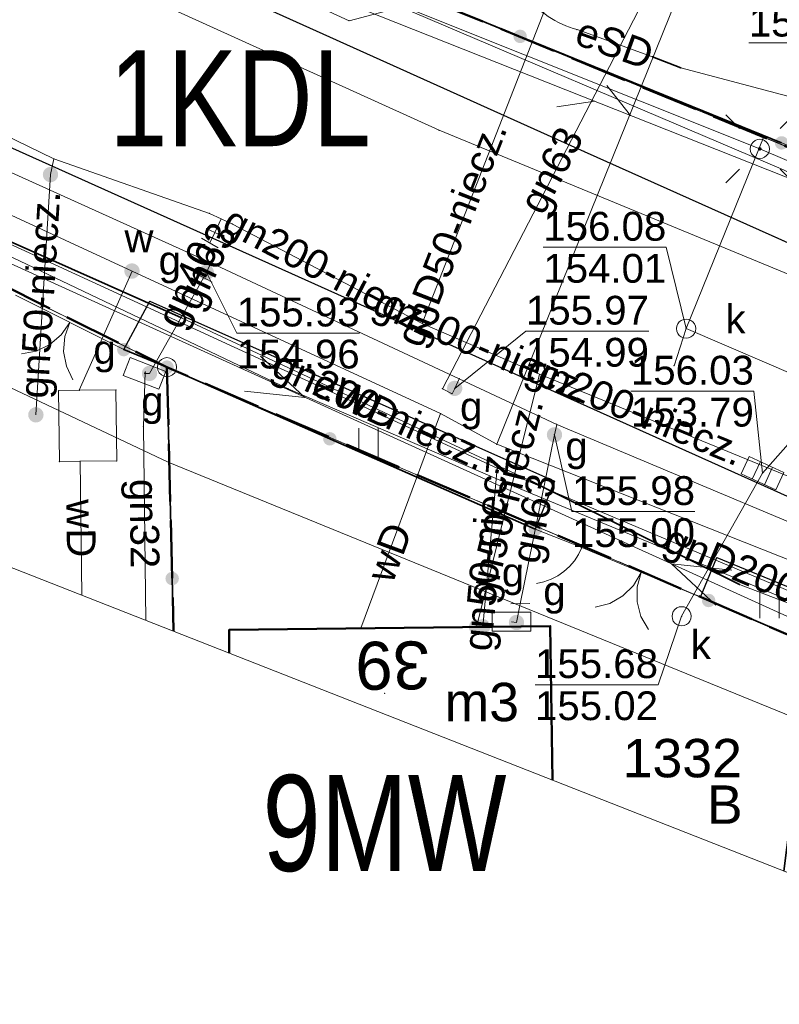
# Model space of a CAD drawing. Header units: metres. Extents: x 6492566 to 6492823, y 5613584 to 5613735.
# Tile 12 of 32: x 6492714 to 6492733, y 5613613 to 5613639. Entities that reach past the tile are written whole.
import ezdxf
from ezdxf.enums import TextEntityAlignment as Align

# ---------------------------------------------------------------- set-up
doc = ezdxf.new("R2010")
doc.units = ezdxf.units.M
for name, pattern in [('L_0_06', [2, 1.5, -0.5]), ('L_2_17', [0]), ('PRZER1-1', [2, 1, -1]), ('PRZER2-1', [3, 2, -1])]:
    doc.linetypes.add(name, pattern=pattern)
doc.layers.get('0').update_dxf_attribs({"linetype": 'CONTINUOUS', "lineweight": 18, "true_color": 0x000000})
for name, color, linetype, lineweight in [('GEPADR', 7, 'CONTINUOUS', 18), ('GEPADR_O', 7, 'CONTINUOUS', 18), ('GEPPGD', 7, 'CONTINUOUS', 18), ('GESBZO', 7, 'CONTINUOUS', 50), ('GESBZO_O', 7, 'CONTINUOUS', 50), ('GESDZI', 7, 'CONTINUOUS', 18), ('GESDZI_O', 7, 'CONTINUOUS', 18), ('GOSRBG', 7, 'CONTINUOUS', 18), ('GSLKBR', 7, 'CONTINUOUS', 18), ('GSLKFU', 7, 'CONTINUOUS', 18), ('GSLKOG', 7, 'CONTINUOUS', 35), ('GSLKRW', 7, 'CONTINUOUS', 25), ('GSPPRB', 7, 'CONTINUOUS', 18), ('GSSKOD', 7, 'PRZER2-1', 18), ('GSSUTR', 7, 'PRZER2-1', 18), ('GULLOB', 7, 'CONTINUOUS', 35), ('GUPELA', 7, 'CONTINUOUS', 18), ('GUPPRZ', 7, 'CONTINUOUS', 18), ('GUPPRZ_O', 7, 'CONTINUOUS', 18), ('GUPZCP', 7, 'CONTINUOUS', 18), ('GUSIKP', 7, 'CONTINUOUS', 18)]:
    doc.layers.add(name, color=color, linetype=linetype, lineweight=lineweight)
for name, color, linetype, lineweight, true_color in [('GESUZY', 7, 'PRZER1-1', 18, 0x008000), ('GESUZY_O', 7, 'PRZER1-1', 18, 0x008000), ('GULEPR', 1, 'CONTINUOUS', 18, 0xff0000), ('GULEPR_O', 1, 'CONTINUOUS', 18, 0xff0000), ('GULGPR', 7, 'CONTINUOUS', 18, 0xbfbf00), ('GULGPR_O', 7, 'CONTINUOUS', 18, 0xbfbf00), ('GULKPR', 7, 'CONTINUOUS', 18, 0x803300), ('GULTPR', 7, 'CONTINUOUS', 18, 0xff9100), ('GULWPR', 5, 'CONTINUOUS', 18, 0x0000ff), ('GULWPR_O', 5, 'CONTINUOUS', 18, 0x0000ff), ('GUPGSG', 7, 'CONTINUOUS', 18, 0xbfbf00), ('GUPGSG_O', 7, 'CONTINUOUS', 18, 0xbfbf00), ('GUPGUT', 7, 'CONTINUOUS', 18, 0xbfbf00), ('GUPGZA', 7, 'CONTINUOUS', 18, 0xbfbf00), ('GUPGZA_O', 7, 'CONTINUOUS', 18, 0xbfbf00), ('GUPKKS', 7, 'CONTINUOUS', 18, 0x803300), ('GUPKSD', 7, 'CONTINUOUS', 18, 0x803300), ('GUPKSD_O', 7, 'CONTINUOUS', 18, 0x803300), ('GUPWZA', 5, 'CONTINUOUS', 18, 0x0000ff), ('GUPWZA_O', 5, 'CONTINUOUS', 18, 0x0000ff), ('mpzp_linia_zabudowy_nieprzekraczalna', 7, 'L_2_17', 18, 0xd2691e), ('mpzp_linie_rozgraniczajace', 7, 'L_0_06', 50, 0xd2691e)]:
    doc.layers.add(name, color=color, linetype=linetype, lineweight=lineweight, true_color=true_color)
doc.styles.add('Arial', font='Arial.ttf')
doc.styles.add('GEO-INFO', font='Arial')
doc.linetypes.add('L_2_17_SHX', pattern='A,0,-0.25,[5,mdcp Biasa 06 III 2025.shx,S=0.05,R=0,X=0,Y=0],-0.5,[6,mdcp Biasa 06 III 2025.shx,S=0.05,R=0,X=0,Y=0],-0.5,[7,mdcp Biasa 06 III 2025.shx,S=0.05,R=0,X=0,Y=0],-0.5,[8,mdcp Biasa 06 III 2025.shx,S=0.05,R=0,X=0,Y=0],-0.5,-0.5,-0.5,-0.5,-0.5,-0.25', length=4.5)

# ---------------------------------------------------------------- blocks, each defined once
blk = doc.blocks.new('KOLO')
blk.add_hatch(color=0).paths.add_polyline_path([(-0.5, 0), (-0.482963, -0.12941), (-0.433013, -0.25), (-0.353553, -0.353553), (-0.25, -0.433013), (-0.12941, -0.482963), (0, -0.5), (0.12941, -0.482963), (0.25, -0.433013), (0.353553, -0.353553), (0.433013, -0.25), (0.482963, -0.12941), (0.5, 0), (0.482963, 0.12941), (0.433013, 0.25), (0.353553, 0.353553), (0.25, 0.433013), (0.12941, 0.482963), (0, 0.5), (-0.12941, 0.482963), (-0.25, 0.433013), (-0.353553, 0.353553), (-0.433013, 0.25), (-0.482963, 0.12941)])
blk = doc.blocks.new('OKRAG_PELNY')
at = {"color": 0}
blk.add_lwpolyline([(0, 0.5), (0.12941, 0.482963), (0.25, 0.433013), (0.353553, 0.353553), (0.433013, 0.25), (0.482963, 0.12941), (0.5, 0), (0.482963, -0.12941), (0.433013, -0.25), (0.353553, -0.353553), (0.25, -0.433013), (0.12941, -0.482963), (0, -0.5), (-0.12941, -0.482963), (-0.25, -0.433013), (-0.353553, -0.353553), (-0.433013, -0.25), (-0.482963, -0.12941), (-0.5, 0), (-0.482963, 0.12941), (-0.433013, 0.25), (-0.353553, 0.353553), (-0.25, 0.433013), (-0.12941, 0.482963)], close=True, dxfattribs=at)
blk = doc.blocks.new('SUUS05')
at = {"color": 0}
blk.add_lwpolyline([(0.5, -0.25), (-0.5, -0.25), (-0.5, 0.25), (0.5, 0.25)], close=True, dxfattribs=at)
for points in [[(-0.175, -0.25), (-0.175, 0.25)], [(0.175, -0.25), (0.175, 0.25)]]:
    blk.add_lwpolyline(points, dxfattribs=at)
blk = doc.blocks.new('SUTP1')
at = {"color": 0}
for points in [[(1.865, 0), (0.135, 1)], [(-0.135, 0), (-1.865, -1)]]:
    blk.add_lwpolyline(points, dxfattribs=at)
blk = doc.blocks.new('EPPGS')
at = {"color": 0}
blk.add_lwpolyline([(0, 0.5), (0.154508, 0.475528), (0.293893, 0.404508), (0.404508, 0.293893), (0.475528, 0.154508), (0.5, 0), (0.475528, -0.154508), (0.404508, -0.293893), (0.293893, -0.404508), (0.154508, -0.475528), (0, -0.5), (-0.154508, -0.475528), (-0.293893, -0.404508), (-0.404508, -0.293893), (-0.475528, -0.154508), (-0.5, 0), (-0.475528, 0.154508), (-0.404508, 0.293893), (-0.293893, 0.404508), (-0.154508, 0.475528)], close=True, dxfattribs=at)
blk = doc.blocks.new('POINT')
at = {"color": 0}
blk.add_point((0, 0), dxfattribs=at)
blk = doc.blocks.new('SUEO')
blk.add_hatch(color=0).paths.add_polyline_path([(-0.002174, 0.089974), (0.023762, 0.086807), (0.042561, 0.0793), (0.060131, 0.066965), (0.076266, 0.047786), (0.086234, 0.025762), (0.089972, 0.002226), (0.088646, -0.015553), (0.081114, -0.038994), (0.066834, -0.060276), (0.049699, -0.075033), (0.027576, -0.085671), (0.004027, -0.08991), (-0.019639, -0.087831), (-0.040932, -0.080154), (-0.059082, -0.067892), (-0.073734, -0.051607), (-0.08374, -0.032979), (-0.089221, -0.011817), (-0.089063, 0.012951), (-0.082571, 0.035806), (-0.069528, 0.057148), (-0.048957, 0.075519), (-0.026898, 0.085887)])
at = {"color": 0}
for points in [[(-1.767767, 1.767767), (-1.06066, 1.06066)], [(1.767767, 1.767767), (1.06066, 1.06066)], [(-1.767767, -1.767767), (-1.06066, -1.06066)], [(1.767767, -1.767767), (1.06066, -1.06066)]]:
    blk.add_lwpolyline(points, dxfattribs=at)
blk = doc.blocks.new('SLBRA')
at = {"color": 0}
for points in [[(1.732051, 1), (1.414214, 0.585786), (1, 0.267949), (0.517638, 0.068148), (0, 0)], [(0, 0), (0.517638, -0.068148), (1, -0.267949), (1.414214, -0.585786), (1.732051, -1)]]:
    blk.add_lwpolyline(points, dxfattribs=at)
blk = doc.blocks.new('KTOK04')
at = {"color": 0}
blk.add_lwpolyline([(0, 0), (-0.01711, -0.261052), (-0.068148, -0.517638), (-0.152241, -0.765367), (-0.267949, -1), (-0.413293, -1.217523), (-0.585786, -1.414214), (-0.782477, -1.586707), (-1, -1.732051)], dxfattribs=at)
blk = doc.blocks.new('SPTRW')
at = {"color": 0}
for points in [[(-0.51332, 0.7233), (-0.51332, -0.7767)], [(0.48668, -0.7767), (0.48668, 0.7233)]]:
    blk.add_lwpolyline(points, dxfattribs=at)
blk = doc.blocks.new('SZAFA1')
at = {"color": 0}
blk.add_lwpolyline([(-1, -0.5), (-1, 0.5), (1, 0.5), (1, -0.5)], close=True, dxfattribs=at)
blk = doc.blocks.new('PION_C')
at = {"color": 0}
blk.add_lwpolyline([(0, 0.5), (0, -0.5)], dxfattribs=at)
blk = doc.blocks.new('SUEP1')
at = {"color": 0}
blk.add_lwpolyline([(-1.5, -1), (1.5, 0), (-1.5, 1)], dxfattribs=at)

msp = doc.modelspace()

# ---------------------------------------------------------------- hatches: boundary and pattern name
at = {"layer": 'GSSUTR', "linetype": 'Continuous', "lineweight": 18}
h = msp.add_hatch(dxfattribs=at)
h.set_pattern_fill('PTTU04', scale=0.5, style=0)
h.set_pattern_definition([(90, (6490000, 5610000), (-2.5, 2.5), [0.75, -4.25]), (90, (6490000.5, 5610000), (-2.5, 2.5), [0.75, -4.25])])
h.paths.add_polyline_path([(6492717.06, 5613631.56), (6492716.38, 5613630.3), (6492717.505, 5613629.843), (6492727.1, 5613625.62), (6492727.6, 5613626.87)], flags=0)

# ---------------------------------------------------------------- linework, layer by layer
at = {"layer": 'GESBZO', "color": 7, "linetype": 'Continuous', "lineweight": 50, "elevation": 10.18}
for points in [[(6492719.121, 5613622.999), (6492727.49, 5613623.096), (6492727.549, 5613619.082)], [(6492719.128, 5613622.39), (6492719.121, 5613622.999)]]:
    msp.add_lwpolyline(points, dxfattribs=at)
at = {"layer": 'GESDZI', "color": 7, "linetype": 'Continuous', "lineweight": 18, "elevation": 10.22}
for points in [[(6492698.202, 5613653.21), (6492717.674, 5613642.532), (6492718.635, 5613644.265), (6492721.537, 5613668.187), (6492724.902, 5613666.196), (6492722.199, 5613642.24), (6492722.989, 5613639.976), (6492756.56, 5613626.16), (6492756.714, 5613624.735), (6492769.633, 5613619.803), (6492787.129, 5613613.385), (6492787.135, 5613613.854), (6492791.001, 5613613.594), (6492795.978, 5613613.434), (6492805.97, 5613613.503), (6492806.971, 5613613.535), (6492809.029, 5613613.988), (6492810.498, 5613615.011), (6492811.505, 5613616.503), (6492811.933, 5613618.576), (6492811.387, 5613603.78), (6492812.698, 5613601.399), (6492817.408, 5613592.881)], [(6492817.395, 5613588.384), (6492808.785, 5613592.168), (6492808.786, 5613592.768), (6492805.441, 5613594.169), (6492785.252, 5613602.616), (6492780.941, 5613604.274), (6492776.103, 5613605.919), (6492765.546, 5613610.193), (6492750.941, 5613616.108), (6492734.316, 5613622.599), (6492717.505, 5613629.843), (6492705.319, 5613635.902), (6492694.68, 5613641.356), (6492681.198, 5613647.4), (6492678.56, 5613648.628), (6492678.176, 5613648.975), (6492673.667, 5613651.256), (6492663.793, 5613655.484), (6492656.338, 5613658.589), (6492653.083, 5613659.987), (6492652.445, 5613660.206)], [(6492705.79, 5613627.63), (6492705.742, 5613629.479), (6492705.319, 5613635.902), (6492717.505, 5613629.843), (6492717.675, 5613622.961)], [(6492717.675, 5613622.961), (6492717.505, 5613629.843)], [(6492717.505, 5613629.843), (6492734.316, 5613622.599), (6492733.576, 5613616.714)]]:
    msp.add_lwpolyline(points, dxfattribs=at)
msp.add_lwpolyline([(6492724.902, 5613666.196), (6492759.83, 5613651.92), (6492756.56, 5613626.16), (6492722.989, 5613639.976), (6492722.199, 5613642.24)], close=True, dxfattribs=at)
at = {"layer": 'GESUZY', "color": 96, "linetype": 'PRZER1-1', "lineweight": 18, "ltscale": 0.5, "true_color": 0x008000, "elevation": 10.08}
for points in [[(6492698.202, 5613653.21), (6492717.674, 5613642.532), (6492718.635, 5613644.265), (6492721.537, 5613668.187), (6492724.902, 5613666.196), (6492722.199, 5613642.24), (6492722.989, 5613639.976), (6492756.56, 5613626.16), (6492756.714, 5613624.735), (6492769.633, 5613619.803), (6492787.129, 5613613.385), (6492787.135, 5613613.854), (6492791.001, 5613613.594), (6492795.978, 5613613.434), (6492805.97, 5613613.503), (6492806.971, 5613613.535), (6492809.029, 5613613.988), (6492810.498, 5613615.011), (6492811.505, 5613616.503), (6492811.933, 5613618.576), (6492811.387, 5613603.78), (6492812.698, 5613601.399), (6492817.408, 5613592.881)], [(6492817.395, 5613588.384), (6492808.785, 5613592.168), (6492808.786, 5613592.768), (6492805.441, 5613594.169), (6492785.252, 5613602.616), (6492780.941, 5613604.274), (6492776.103, 5613605.919), (6492765.546, 5613610.193), (6492750.941, 5613616.108), (6492741.98, 5613619.61), (6492734.316, 5613622.599), (6492717.505, 5613629.843), (6492705.319, 5613635.902), (6492694.68, 5613641.356), (6492681.198, 5613647.4), (6492678.56, 5613648.628), (6492678.176, 5613648.975), (6492673.667, 5613651.256), (6492663.793, 5613655.484), (6492656.338, 5613658.589), (6492653.083, 5613659.987), (6492652.445, 5613660.206)], [(6492705.79, 5613627.63), (6492705.742, 5613629.479), (6492705.319, 5613635.902), (6492717.505, 5613629.843), (6492717.675, 5613622.961)], [(6492717.675, 5613622.961), (6492717.505, 5613629.843)], [(6492717.505, 5613629.843), (6492734.316, 5613622.599), (6492733.576, 5613616.714)]]:
    msp.add_lwpolyline(points, dxfattribs=at)
msp.add_lwpolyline([(6492724.902, 5613666.196), (6492759.83, 5613651.92), (6492756.56, 5613626.16), (6492722.989, 5613639.976), (6492722.199, 5613642.24)], close=True, dxfattribs=at)
at = {"layer": 'GOSRBG', "color": 7, "linetype": 'Continuous', "lineweight": 18, "elevation": 10.04}
msp.add_lwpolyline([(6492817.555, 5613644.538), (6492815.362, 5613734.12), (6492701.054, 5613732.094), (6492651.49, 5613730.982), (6492652.622, 5613647.128), (6492704.994, 5613627.943), (6492817.382, 5613583.79)], close=True, dxfattribs=at)
at = {"layer": 'GSLKBR', "color": 7, "linetype": 'Continuous', "lineweight": 18, "elevation": 10.18}
for points in [[(6492713.56, 5613631.72), (6492716.38, 5613630.3)], [(6492728.31, 5613625.14), (6492731.4, 5613623.85)]]:
    msp.add_lwpolyline(points, dxfattribs=at)
at = {"layer": 'GSLKFU', "color": 7, "linetype": 'Continuous', "lineweight": 18, "elevation": 10.18}
msp.add_lwpolyline([(6492727.1, 5613625.62), (6492728.31, 5613625.14)], dxfattribs=at)
at = {"layer": 'GSLKOG', "color": 7, "linetype": 'Continuous', "lineweight": 35, "elevation": 10.18}
for points in [[(6492726.792, 5613649.98), (6492724.532, 5613646.399), (6492722.989, 5613639.976), (6492733.516, 5613635.686)], [(6492716.38, 5613630.3), (6492717.505, 5613629.843), (6492727.1, 5613625.62)], [(6492717.505, 5613629.843), (6492717.674, 5613622.961)], [(6492731.615, 5613623.763), (6492734.32, 5613622.6), (6492733.576, 5613616.714)]]:
    msp.add_lwpolyline(points, dxfattribs=at)
at = {"layer": 'GSLKRW', "color": 7, "linetype": 'Continuous', "lineweight": 25, "elevation": 10.18}
for points in [[(6492652.399, 5613663.632), (6492660.558, 5613660.207), (6492667.862, 5613657.296), (6492684.349, 5613649.26), (6492702.281, 5613640.585), (6492734.089, 5613626.294), (6492754.548, 5613617.511), (6492770.842, 5613611.225), (6492773.69, 5613610.02)], [(6492702.151, 5613647.322), (6492715.546, 5613641.242), (6492728.372, 5613635.462), (6492742.377, 5613629.195), (6492750.17, 5613626.06), (6492755.8, 5613623.74)], [(6492716.38, 5613630.3), (6492717.06, 5613631.56), (6492727.6, 5613626.87), (6492727.1, 5613625.62)], [(6492731.4, 5613623.85), (6492731.83, 5613624.88), (6492735.02, 5613623.57), (6492734.32, 5613622.6)]]:
    msp.add_lwpolyline(points, dxfattribs=at)
at = {"layer": 'GSPPRB', "color": 7, "linetype": 'Continuous', "lineweight": 18}
for p in [(6492722.25, 5613638.87, 10.28), (6492728.187, 5613638.638, 10.28), (6492730.149, 5613637.929, 10.28), (6492730.892, 5613637.638, 10.28), (6492724.595, 5613636.013, 10.28), (6492733.062, 5613635.871, 10.28), (6492728.372, 5613635.462, 10.28), (6492714.56, 5613635.27, 10.28), (6492718.61, 5613633.85, 10.28), (6492719.21, 5613633.57, 10.28), (6492718.65, 5613632.56, 10.28), (6492717.06, 5613631.56, 10.28), (6492717.885, 5613631.132, 10.28), (6492716.38, 5613630.3, 10.28), (6492717.505, 5613629.843, 10.28), (6492730.714, 5613629.878, 10.28), (6492716.94, 5613629.72, 10.28), (6492725.12, 5613629.54, 10.28), (6492714.68, 5613629.234, 10.28), (6492715.218, 5613629.24, 10.28), (6492715.218, 5613629.24, 10.28), (6492716.176, 5613629.251, 10.28), (6492720.659, 5613629.28, 10.28), (6492724.68, 5613629.28, 10.28), (6492724.93, 5613629.15, 10.28), (6492724.633, 5613628.635, 10.28), (6492716.89, 5613628.29, 10.28), (6492727.66, 5613628.35, 10.28), (6492726.097, 5613627.833, 10.28), (6492714.701, 5613627.384, 10.28), (6492715.242, 5613627.39, 10.28), (6492715.242, 5613627.39, 10.28), (6492716.196, 5613627.4, 10.28), (6492726.562, 5613626.733, 10.28), (6492726.974, 5613626.883, 10.28), (6492727.6, 5613626.87, 10.28), (6492727.1, 5613625.62, 10.28), (6492728.31, 5613625.14, 10.28), (6492731.83, 5613624.88, 10.28), (6492732.42, 5613624.176, 10.28), (6492731.4, 5613623.85, 10.28), (6492731.615, 5613623.763, 10.28), (6492727.49, 5613623.096, 10.28), (6492719.121, 5613622.999, 10.28), (6492722.556, 5613623.038, 10.28)]:
    msp.add_point(p, dxfattribs=at)
at = {"layer": 'GSSKOD', "color": 7, "linetype": 'PRZER2-1', "lineweight": 18, "ltscale": 0.5, "elevation": 10.18}
for points in [[(6492652.284, 5613672.127), (6492655.243, 5613671.309), (6492655.121, 5613670.869), (6492656.067, 5613670.607), (6492656.189, 5613671.048), (6492657.755, 5613670.615), (6492657.878, 5613670.56), (6492659.283, 5613670.171), (6492663.68, 5613668.907), (6492665.61, 5613668.55), (6492665.75, 5613669.05), (6492666.1, 5613670.34), (6492669.18, 5613669.179), (6492686.953, 5613659.268), (6492698.202, 5613653.21), (6492715.18, 5613643.9), (6492717.55, 5613646.237), (6492719.042, 5613647.619), (6492724.875, 5613646.943), (6492724.532, 5613646.399), (6492722.989, 5613639.976), (6492733.062, 5613635.871), (6492735.956, 5613634.691), (6492752, 5613627.83)], [(6492752, 5613627.83), (6492750.17, 5613626.06), (6492742.377, 5613629.195), (6492728.372, 5613635.462), (6492715.546, 5613641.242), (6492702.151, 5613647.322), (6492694.606, 5613651.035), (6492681.969, 5613657.27), (6492674.168, 5613661.056), (6492667.206, 5613664.205), (6492652.31, 5613670.174)]]:
    msp.add_lwpolyline(points, dxfattribs=at)
at = {"layer": 'GSSUTR', "color": 7, "linetype": 'PRZER2-1', "lineweight": 18, "ltscale": 0.5, "elevation": 10.1}
for points in [[(6492716.38, 5613630.3), (6492717.06, 5613631.56), (6492727.6, 5613626.87), (6492727.1, 5613625.62), (6492717.505, 5613629.843)], [(6492731.4, 5613623.85), (6492731.83, 5613624.88), (6492735.02, 5613623.57), (6492734.32, 5613622.6)]]:
    msp.add_lwpolyline(points, close=True, dxfattribs=at)
at = {"layer": 'GULEPR', "color": 1, "linetype": 'Continuous', "lineweight": 18, "true_color": 0xff0000, "elevation": 10.14}
for points in [[(6492671.492, 5613664.564), (6492672.079, 5613664.098), (6492679.739, 5613659.998), (6492690.387, 5613655.177), (6492697.04, 5613651.642), (6492705.213, 5613647.651), (6492714.358, 5613642.985), (6492722.731, 5613639.608), (6492733.506, 5613635.011), (6492735.628, 5613634.033), (6492745.018, 5613629.686), (6492750.541, 5613627.228), (6492761.637, 5613623.011), (6492761.456, 5613622.49), (6492758.68, 5613616.242), (6492758.463, 5613615.73, 0.330388), (6492758.86, 5613614.743), (6492760.625, 5613614.224), (6492766.613, 5613611.796), (6492773.632, 5613609.176), (6492781.042, 5613606.534), (6492785.924, 5613604.741)], [(6492725.589, 5613641.656), (6492725.796, 5613641.462), (6492726.535, 5613640.308), (6492726.84, 5613639.546, 0.167026), (6492728.187, 5613638.638), (6492730.149, 5613637.929), (6492730.892, 5613637.638)]]:
    msp.add_lwpolyline(points, format="xyb", dxfattribs=at)
for points in [[(6492652.414, 5613662.531), (6492659.41, 5613659.8), (6492664.874, 5613657.665), (6492670.634, 5613654.675), (6492674.441, 5613652.451), (6492678.314, 5613651.116), (6492682.336, 5613649.442), (6492686.714, 5613646.082), (6492690.608, 5613644.355), (6492695.618, 5613642.115), (6492701.276, 5613638.849), (6492705.915, 5613636.777), (6492712.143, 5613633.683), (6492717.885, 5613631.132), (6492726.974, 5613626.883), (6492732.42, 5613624.176), (6492736.299, 5613622.695)], [(6492652.437, 5613660.786), (6492654.22, 5613660.033), (6492664.11, 5613656.094), (6492680.405, 5613648.815), (6492689.583, 5613644.532), (6492702.605, 5613637.879), (6492720.659, 5613629.28), (6492726.562, 5613626.733), (6492736.299, 5613622.695)], [(6492817.395, 5613588.453), (6492803.12, 5613594.6), (6492768.79, 5613609.11), (6492750.74, 5613616.41), (6492735.2, 5613622.65), (6492707.44, 5613635.26), (6492675.86, 5613650.22), (6492652.454, 5613659.557)], [(6492711.12, 5613644.18), (6492713.96, 5613642.69), (6492722.25, 5613638.87), (6492723.67, 5613639.24), (6492732.95, 5613635.53), (6492751.32, 5613627.69), (6492761.24, 5613623.5), (6492765.46, 5613621.99), (6492768.24, 5613620.68), (6492776.54, 5613617.56), (6492786.67, 5613613.72), (6492792.16, 5613611.96), (6492797.72, 5613611.12), (6492799.19, 5613610.72), (6492801.95, 5613610.8), (6492805.04, 5613611.58), (6492807.29, 5613612.94), (6492808.43, 5613612.59), (6492811.04, 5613604.22), (6492813.77, 5613596.89), (6492804.61, 5613597.55), (6492813.8, 5613596.27), (6492816.38, 5613595.08), (6492817.413, 5613594.7)], [(6492730.892, 5613637.638), (6492735.55, 5613636.411), (6492740.17, 5613634.884), (6492745.941, 5613632.753), (6492747.447, 5613631.753), (6492751.338, 5613628.585), (6492751.658, 5613628.147), (6492751.745, 5613627.916), (6492748.532, 5613620.901), (6492748.663, 5613620.841), (6492760.224, 5613615.047), (6492766.209, 5613612.602), (6492771.626, 5613610.415), (6492781.293, 5613606.24), (6492785.189, 5613604.629)]]:
    msp.add_lwpolyline(points, dxfattribs=at)
at = {"layer": 'GULGPR', "color": 52, "linetype": 'Continuous', "lineweight": 18, "true_color": 0xbfbf00, "elevation": 10.14}
for points in [[(6492652.407, 5613662.988), (6492663.52, 5613658.4), (6492666.81, 5613657.24), (6492687.07, 5613647.43), (6492695.88, 5613643.22), (6492703.88, 5613639.24), (6492718.65, 5613632.56), (6492725.12, 5613629.54), (6492727.66, 5613628.35), (6492737.38, 5613624.27), (6492761.89, 5613613.08), (6492763.74, 5613612.35), (6492774.47, 5613607.9), (6492782.55, 5613604.7), (6492791.45, 5613601.22), (6492811.47, 5613594.32), (6492817.406, 5613592.295)], [(6492687.03, 5613645.84), (6492704.56, 5613637.12), (6492726.11, 5613627.21)], [(6492724.15, 5613630.98), (6492728.46, 5613642.01)], [(6492725.12, 5613629.54), (6492725, 5613629.29), (6492724.93, 5613629.15), (6492724.68, 5613629.28), (6492730.53, 5613640.57)], [(6492704.55, 5613640.14), (6492714.56, 5613635.27)], [(6492714.56, 5613635.27), (6492714.47, 5613634.86), (6492714.09, 5613628.6)], [(6492724.15, 5613630.98), (6492719.21, 5613633.57), (6492718.92, 5613633.71), (6492718.61, 5613633.85), (6492714.56, 5613635.27)], [(6492718.92, 5613633.71), (6492718.75, 5613633.35)], [(6492718.75, 5613633.35), (6492718.62, 5613633.08)], [(6492718.65, 5613632.56), (6492718.53, 5613632.31), (6492718.46, 5613632.17)], [(6492718.46, 5613632.17), (6492717.05, 5613629.68), (6492716.92, 5613629.68)], [(6492724.15, 5613630.98), (6492727.21, 5613629.66)], [(6492716.92, 5613629.68), (6492716.94, 5613629.72), (6492716.89, 5613628.29), (6492716.955, 5613623.244)], [(6492727.21, 5613629.66), (6492725.57, 5613623.07)], [(6492736.83, 5613625.71), (6492727.21, 5613629.66)], [(6492727.66, 5613628.35), (6492727.6, 5613628.08), (6492726.71, 5613623.68)], [(6492726.11, 5613627.21), (6492725.73, 5613623.08)], [(6492726.11, 5613627.21), (6492735.81, 5613623.13), (6492744.02, 5613620)], [(6492726.71, 5613623.68), (6492726.61, 5613623.19), (6492726.48, 5613623.21)]]:
    msp.add_lwpolyline(points, dxfattribs=at)
at = {"layer": 'GULKPR', "color": 36, "linetype": 'Continuous', "lineweight": 18, "true_color": 0x803300, "elevation": 10.14}
for points in [[(6492731.028, 5613630.846), (6492733.062, 5613635.871)], [(6492731.028, 5613630.846), (6492730.714, 5613629.878)], [(6492731.028, 5613630.846), (6492741.741, 5613626.243), (6492760.049, 5613618.288), (6492765.833, 5613615.673), (6492766.098, 5613615.815), (6492785.418, 5613607.352), (6492785.701, 5613607.452), (6492785.93, 5613607.129), (6492817.411, 5613593.908)], [(6492735.437, 5613629.808), (6492733.018, 5613627.08)], [(6492733.018, 5613627.08), (6492730.912, 5613623.352)]]:
    msp.add_lwpolyline(points, dxfattribs=at)
at = {"layer": 'GULLOB', "color": 7, "linetype": 'Continuous', "lineweight": 35, "elevation": 10.12}
for points in [[(6492730.892, 5613637.638), (6492730.149, 5613637.929)], [(6492717.885, 5613631.132), (6492712.143, 5613633.683)], [(6492732.42, 5613624.176), (6492726.974, 5613626.883)]]:
    msp.add_lwpolyline(points, dxfattribs=at)
at = {"layer": 'GULTPR', "color": 30, "linetype": 'Continuous', "lineweight": 18, "true_color": 0xff9100, "elevation": 10.14}
for points in [[(6492769.704, 5613620.508), (6492722.589, 5613639.171), (6492702.205, 5613649.583), (6492664.589, 5613668.906), (6492664.86, 5613699.901), (6492651.914, 5613699.518)], [(6492652.408, 5613669.769), (6492664.315, 5613664.136), (6492691.229, 5613651.454), (6492716.383, 5613639.748), (6492724.595, 5613636.013), (6492752.803, 5613624.376), (6492769.291, 5613617.618)]]:
    msp.add_lwpolyline(points, dxfattribs=at)
at = {"layer": 'GULWPR', "color": 5, "linetype": 'Continuous', "lineweight": 18, "true_color": 0x0000ff, "elevation": 10.14}
for points in [[(6492652.416, 5613662.331), (6492655.626, 5613661.024), (6492664.151, 5613657.579), (6492665.259, 5613657.069), (6492677.696, 5613650.82), (6492683.774, 5613647.768), (6492687.012, 5613646.337), (6492699.474, 5613640.52), (6492704.487, 5613637.945), (6492716.594, 5613632.347), (6492724.633, 5613628.635), (6492726.097, 5613627.833), (6492734.383, 5613624.554), (6492744.506, 5613620.441), (6492750.975, 5613617.701), (6492757.632, 5613615.094), (6492762.886, 5613613.047), (6492763.401, 5613612.839), (6492772.701, 5613609.089), (6492773.29, 5613608.837), (6492787.81, 5613603.07), (6492790.172, 5613602.009), (6492813.481, 5613592.642), (6492817.402, 5613590.953)], [(6492726.097, 5613627.833), (6492731.363, 5613640.88)], [(6492715.218, 5613629.24), (6492716.594, 5613632.347)], [(6492724.633, 5613628.635), (6492722.556, 5613623.038)], [(6492715.29, 5613623.898), (6492715.242, 5613627.39)]]:
    msp.add_lwpolyline(points, dxfattribs=at)
at = {"layer": 'GUPPRZ_O', "color": 36, "linetype": 'Continuous', "lineweight": 9, "true_color": 0x803300, "elevation": 10.8, "flags": 128}
for points in [[(6492732.663, 5613638.289), (6492735.867, 5613638.289), (6492737.984, 5613636.104)], [(6492727.309, 5613632.965), (6492730.512, 5613632.965), (6492731.028, 5613630.846)], [(6492727.309, 5613632.965), (6492730.512, 5613632.965)], [(6492729.59, 5613629.216), (6492732.794, 5613629.216), (6492733.018, 5613627.08)], [(6492729.59, 5613629.216), (6492732.794, 5613629.216)], [(6492727.093, 5613621.568), (6492730.297, 5613621.568), (6492730.912, 5613623.352)], [(6492727.093, 5613621.568), (6492730.297, 5613621.568)]]:
    msp.add_lwpolyline(points, dxfattribs=at)
at = {"layer": 'GUPPRZ_O', "color": 52, "linetype": 'Continuous', "lineweight": 9, "true_color": 0xbfbf00, "elevation": 10.8, "flags": 128}
for points in [[(6492722.524, 5613630.73), (6492719.321, 5613630.73), (6492718.53, 5613632.31)], [(6492730.059, 5613630.778), (6492726.856, 5613630.778), (6492725, 5613629.29)], [(6492726.856, 5613630.778), (6492730.059, 5613630.778)], [(6492719.321, 5613630.73), (6492722.524, 5613630.73)], [(6492731.259, 5613626.079), (6492728.056, 5613626.079), (6492727.6, 5613628.08)], [(6492728.056, 5613626.079), (6492731.259, 5613626.079)]]:
    msp.add_lwpolyline(points, dxfattribs=at)
at = {"layer": 'GUSIKP', "color": 5, "linetype": 'Continuous', "lineweight": 18, "true_color": 0x0000ff, "elevation": 10.14}
msp.add_lwpolyline([(6492714.68, 5613629.234), (6492715.218, 5613629.24), (6492716.176, 5613629.251), (6492716.196, 5613627.4), (6492715.242, 5613627.39), (6492714.701, 5613627.384)], close=True, dxfattribs=at)
at = {"layer": 'mpzp_linia_zabudowy_nieprzekraczalna', "linetype": 'CONTINUOUS', "lineweight": 18}
for p, q in [((6492717.54, 5613627.37), (6492705.75, 5613632.92)), ((6492750.98, 5613613.7), (6492717.54, 5613627.37))]:
    msp.add_line(p, q, dxfattribs=at)
at = {"layer": 'mpzp_linia_zabudowy_nieprzekraczalna', "linetype": 'L_2_17_SHX', "lineweight": 18}
for p, q in [((6492717.54, 5613627.37), (6492705.75, 5613632.92)), ((6492750.98, 5613613.7), (6492717.54, 5613627.37))]:
    msp.add_line(p, q, dxfattribs=at)
at = {"layer": 'mpzp_linie_rozgraniczajace', "lineweight": 50, "flags": 128}
for points in [[(6492652.284, 5613672.138), (6492660.952, 5613669.646), (6492669.1, 5613669.29), (6492686.99, 5613659.29), (6492698.202, 5613653.21), (6492717.674, 5613642.532), (6492722.989, 5613639.976), (6492756.56, 5613626.16), (6492787.135, 5613613.854), (6492791.001, 5613613.594), (6492795.978, 5613613.434), (6492805.97, 5613613.503), (6492811.915, 5613622.567), (6492811.75, 5613646.235)], [(6492652.479, 5613657.724), (6492678.176, 5613648.975), (6492678.56, 5613648.628), (6492681.198, 5613647.4), (6492694.68, 5613641.356), (6492705.319, 5613635.902), (6492712.448, 5613632.372), (6492717.505, 5613629.843), (6492734.316, 5613622.599), (6492750.941, 5613616.108), (6492765.546, 5613610.193), (6492778.332, 5613605.157), (6492780.941, 5613604.274), (6492785.252, 5613602.616), (6492805.441, 5613594.169), (6492808.786, 5613592.768), (6492817.1, 5613588.63), (6492817.395, 5613588.508)], [(6492717.505, 5613629.843), (6492717.675, 5613622.961)]]:
    msp.add_lwpolyline(points, dxfattribs=at)

# ---------------------------------------------------------------- block references
at = {"layer": 'GEPADR', "color": 7, "lineweight": 18}
msp.add_blockref('POINT', (6492723.18, 5613621.34, 10.28), dxfattribs=at)
at = {"layer": 'GEPPGD', "color": 7, "lineweight": 18, "xscale": 0.5, "yscale": 0.5}
msp.add_blockref('EPPGS', (6492717.505, 5613629.843, 10.24), dxfattribs=at)
at = {"layer": 'GSLKBR', "color": 7, "lineweight": 18, "xscale": 0.75, "yscale": 0.75}
for p, rotation in [((6492714.97, 5613631.01, 10.18), 243.2726382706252), ((6492729.855, 5613624.495, 10.18), 247.3406479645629)]:
    msp.add_blockref('SLBRA', p, dxfattribs=dict(at, rotation=rotation))
at = {"layer": 'GSLKFU', "color": 7, "lineweight": 18, "xscale": 0.75, "yscale": 0.75, "rotation": 338.3620587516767}
msp.add_blockref('KTOK04', (6492728.31, 5613625.14, 10.18), dxfattribs=at)
at = {"layer": 'GSLKOG', "color": 7, "lineweight": 35, "xscale": 0.35, "yscale": 0.35}
for p in [(6492726.705, 5613638.461, 10.18), (6492733.516, 5613635.686, 10.18), (6492716.38, 5613630.3, 10.18), (6492717.505, 5613629.843, 10.18), (6492721.747, 5613627.976, 10.18), (6492727.1, 5613625.62, 10.18), (6492717.64, 5613624.334, 10.18), (6492731.615, 5613623.763, 10.18)]:
    msp.add_blockref('KOLO', p, dxfattribs=at)
at = {"layer": 'GSSUTR', "color": 7, "lineweight": 18, "xscale": 0.5, "yscale": 0.5}
msp.add_blockref('SPTRW', (6492733.21, 5613623.694, 10.1), dxfattribs=at)
at = {"layer": 'GULEPR', "color": 1, "lineweight": 18, "true_color": 0xff0000, "xscale": 0.5, "yscale": 0.5}
for p, rotation in [((6492720.414, 5613629.366, 10.15), 335.5700421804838), ((6492731.331, 5613624.408, 10.15), 155.5700421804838)]:
    msp.add_blockref('SUEP1', p, dxfattribs=dict(at, rotation=rotation))
at = {"layer": 'GULTPR', "color": 30, "lineweight": 18, "true_color": 0xff9100, "xscale": 0.5, "yscale": 0.5, "rotation": 338.3905519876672}
msp.add_blockref('SUTP1', (6492728.714, 5613636.745, 10.15), dxfattribs=at)
at = {"layer": 'GUPELA', "color": 7, "lineweight": 18, "xscale": 0.5, "yscale": 0.5}
for name, p in [('SUEO', (6492732.95, 5613635.53, 10.15)), ('OKRAG_PELNY', (6492732.95, 5613635.53, 10.16))]:
    msp.add_blockref(name, p, dxfattribs=at)
at = {"layer": 'GUPGSG', "color": 52, "lineweight": 18, "true_color": 0xbfbf00, "xscale": 0.5, "yscale": 0.5, "rotation": 338.7673034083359}
msp.add_blockref('SZAFA1', (6492716.92, 5613629.68, 10.16), dxfattribs=at)
at = {"layer": 'GUPGSG', "color": 52, "lineweight": 18, "true_color": 0xbfbf00, "xscale": 0.5, "yscale": 0.5}
msp.add_blockref('SZAFA1', (6492726.48, 5613623.21, 10.16), dxfattribs=at)
at = {"layer": 'GUPGUT', "color": 52, "lineweight": 18, "true_color": 0xbfbf00, "xscale": 0.4, "yscale": 0.4}
for p in [(6492714.47, 5613634.86, 10.16), (6492714.09, 5613628.6, 10.16)]:
    msp.add_blockref('KOLO', p, dxfattribs=at)
at = {"layer": 'GUPGZA', "color": 52, "lineweight": 18, "true_color": 0xbfbf00, "xscale": 0.4, "yscale": 0.4}
for p in [(6492718.53, 5613632.31, 10.16), (6492717.05, 5613629.68, 10.16), (6492725, 5613629.29, 10.16), (6492727.6, 5613628.08, 10.16), (6492726.61, 5613623.19, 10.16)]:
    msp.add_blockref('KOLO', p, dxfattribs=at)
at = {"layer": 'GUPGZA', "color": 52, "lineweight": 18, "true_color": 0xbfbf00, "xscale": 0.4, "yscale": 0.4, "rotation": 269.9594056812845}
for p in [(6492725.57, 5613623.07, 10.16), (6492725.73, 5613623.08, 10.16)]:
    msp.add_blockref('KOLO', p, dxfattribs=at)
at = {"layer": 'GUPKKS', "color": 36, "lineweight": 18, "true_color": 0x803300, "rotation": 155.0874537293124}
msp.add_blockref('SUUS05', (6492733.018, 5613627.08, 10.16), dxfattribs=at)
at = {"layer": 'GUPKSD', "color": 36, "lineweight": 18, "true_color": 0x803300, "xscale": 0.5, "yscale": 0.5}
for p in [(6492731.028, 5613630.846, 10.16), (6492730.912, 5613623.352, 10.16)]:
    msp.add_blockref('OKRAG_PELNY', p, dxfattribs=at)
at = {"layer": 'GUPPRZ', "color": 52, "lineweight": 18, "true_color": 0xbfbf00}
for p in [(6492714.56, 5613635.27, 10.16), (6492718.53, 5613632.31, 10.16), (6492725, 5613629.29, 10.16), (6492727.6, 5613628.08, 10.16)]:
    msp.add_blockref('POINT', p, dxfattribs=at)
at = {"layer": 'GUPPRZ', "color": 36, "lineweight": 18, "true_color": 0x803300}
for p in [(6492731.028, 5613630.846, 10.16), (6492733.018, 5613627.08, 10.16), (6492730.912, 5613623.352, 10.16)]:
    msp.add_blockref('POINT', p, dxfattribs=at)
at = {"layer": 'GUPWZA', "color": 5, "lineweight": 18, "true_color": 0x0000ff, "xscale": 0.4, "yscale": 0.4, "rotation": 66.11518295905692}
msp.add_blockref('KOLO', (6492716.594, 5613632.347, 10.16), dxfattribs=at)
at = {"layer": 'GUPZCP', "color": 7, "lineweight": 18, "xscale": 0.5, "yscale": 0.5}
for p, rotation in [((6492718.75, 5613633.35, 10.16), 245.0781193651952), ((6492718.62, 5613633.08, 10.16), 239.7983148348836), ((6492718.46, 5613632.17, 10.16), 242.0059549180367), ((6492726.71, 5613623.68, 10.16), 271.8742150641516)]:
    msp.add_blockref('PION_C', p, dxfattribs=dict(at, rotation=rotation))

# ---------------------------------------------------------------- texts
at = {"layer": 'GEPADR_O', "color": 7, "linetype": 'Continuous', "lineweight": 0, "style": 'GEO-INFO'}
msp.add_text('39', height=1.25, rotation=180.4709, dxfattribs=at).set_placement((6492724.353, 5613622.7, 10.8))
at = {"layer": 'GESBZO_O', "color": 7, "linetype": 'Continuous', "lineweight": 0, "style": 'GEO-INFO'}
msp.add_text('m3', height=1, dxfattribs=at).set_placement((6492725.706, 5613621.118, 10.8), align=Align.MIDDLE_CENTER)
at = {"layer": 'GESDZI_O', "color": 7, "linetype": 'Continuous', "lineweight": 0, "style": 'GEO-INFO'}
msp.add_text('1332', height=1, dxfattribs=at).set_placement((6492730.93, 5613619.656, 10.8), align=Align.MIDDLE_CENTER)
at = {"layer": 'GESUZY_O', "color": 96, "linetype": 'Continuous', "lineweight": 0, "true_color": 0x008000, "style": 'GEO-INFO'}
msp.add_text('B', height=1, dxfattribs=at).set_placement((6492732.036, 5613618.445, 10.8), align=Align.MIDDLE_CENTER)
at = {"layer": 'GULEPR_O', "color": 1, "linetype": 'Continuous', "lineweight": 0, "true_color": 0xff0000, "style": 'GEO-INFO'}
msp.add_text('eSD', height=0.75, rotation=340.113, dxfattribs=at).set_placement((6492729.168, 5613638.283, 10.8), align=Align.MIDDLE)
msp.add_text('eWD', height=0.75, rotation=334.9479, dxfattribs=at).set_placement((6492722.43, 5613629.007, 10.8), align=Align.MIDDLE_CENTER)
at = {"layer": 'GULGPR_O', "color": 52, "linetype": 'Continuous', "lineweight": 0, "true_color": 0xbfbf00, "style": 'GEO-INFO'}
for s, rotation, p in [('gnD50-niecz.', 68.6568, (6492724.997, 5613633.288, 10.8)), ('gn63', 62.6087, (6492727.605, 5613634.925, 10.8)), ('gn50-niecz.', 86.5262, (6492714.28, 5613631.73, 10.8)), ('gn200-niecz.', 332.3324, (6492721.68, 5613632.275, 10.8)), ('gn63', 64.359, (6492718.59, 5613632.435, 10.8)), ('gn40', 65.2142, (6492718.126, 5613631.955, 10.8)), ('gn200-niecz.', 336.666, (6492725.68, 5613630.32, 10.8)), ('gn200-niecz.', 335.3042, (6492723.024, 5613628.647, 10.8)), ('gn200-niecz.', 337.6768, (6492729.677, 5613628.653, 10.8)), ('gn50-niecz.', 76.0251, (6492726.39, 5613626.365, 10.8)), ('gn50-niecz.', 84.743, (6492725.92, 5613625.145, 10.8)), ('gn63', 78.5649, (6492727.155, 5613625.88, 10.8)), ('gnD200-niecz.', 337.1875, (6492733.617, 5613624.031, 10.8))]:
    msp.add_text(s, height=0.75, rotation=rotation, dxfattribs=at).set_placement(p, align=Align.MIDDLE)
msp.add_text('gn32', height=0.75, rotation=270.7345, dxfattribs=at).set_placement((6492716.922, 5613625.767, 10.8), align=Align.MIDDLE_CENTER)
at = {"layer": 'GULWPR_O', "color": 5, "linetype": 'Continuous', "lineweight": 0, "true_color": 0x0000ff, "style": 'GEO-INFO'}
msp.add_text('wD', height=0.75, rotation=270.7915, dxfattribs=at).set_placement((6492715.266, 5613625.644, 10.8), align=Align.MIDDLE_CENTER)
msp.add_text('wD', height=0.75, rotation=69.645, dxfattribs=at).set_placement((6492723.291, 5613625.018, 10.8), align=Align.MIDDLE)
msp.add_text('wD', height=0.75, rotation=69.645, dxfattribs=at).set_placement((6492723.291, 5613625.018, 10.8), align=Align.MIDDLE)
at = {"layer": 'GUPGSG_O', "color": 52, "linetype": 'Continuous', "lineweight": 0, "true_color": 0xbfbf00, "style": 'GEO-INFO'}
for p in [(6492716.17, 5613629.93, 10.8), (6492726.811, 5613624.124, 10.8)]:
    msp.add_text('g', height=0.75, dxfattribs=at).set_placement(p, align=Align.RIGHT)
at = {"layer": 'GUPGZA_O', "color": 52, "linetype": 'Continuous', "lineweight": 0, "true_color": 0xbfbf00, "style": 'GEO-INFO'}
for p in [(6492717.871, 5613632.249, 10.8), (6492717.415, 5613628.585, 10.8), (6492725.722, 5613628.443, 10.8), (6492728.465, 5613627.407, 10.8), (6492727.891, 5613623.642, 10.8)]:
    msp.add_text('g', height=0.75, dxfattribs=at).set_placement(p, align=Align.RIGHT)
at = {"layer": 'GUPKSD_O', "color": 36, "linetype": 'Continuous', "lineweight": 0, "true_color": 0x803300, "style": 'GEO-INFO'}
for p in [(6492732.579, 5613630.72, 10.8), (6492731.673, 5613622.241, 10.8)]:
    msp.add_text('k', height=0.75, dxfattribs=at).set_placement(p, align=Align.RIGHT)
at = {"layer": 'GUPPRZ_O', "color": 36, "linetype": 'Continuous', "lineweight": 0, "true_color": 0x803300, "style": 'GEO-INFO'}
msp.add_text('155.94', height=0.75, dxfattribs=at).set_placement((6492732.663, 5613638.832), align=Align.MIDDLE_LEFT)
for s, p in [('156.08', (6492727.309, 5613633.138)), ('154.01', (6492727.309, 5613632.043)), ('156.03', (6492729.59, 5613629.389)), ('153.79', (6492729.59, 5613628.294)), ('155.68', (6492727.093, 5613621.741)), ('155.02', (6492727.093, 5613620.646))]:
    msp.add_text(s, height=0.75, dxfattribs=at).set_placement(p)
at = {"layer": 'GUPPRZ_O', "color": 52, "linetype": 'Continuous', "lineweight": 0, "true_color": 0xbfbf00, "style": 'GEO-INFO'}
for s, p in [('155.93', (6492719.321, 5613630.903)), ('155.97', (6492726.856, 5613630.951)), ('154.96', (6492719.321, 5613629.808)), ('154.99', (6492726.856, 5613629.856)), ('155.98', (6492728.056, 5613626.252)), ('155.00', (6492728.056, 5613625.157))]:
    msp.add_text(s, height=0.75, dxfattribs=at).set_placement(p)
at = {"layer": 'GUPWZA_O', "color": 5, "linetype": 'Continuous', "lineweight": 0, "true_color": 0x0000ff, "style": 'GEO-INFO'}
msp.add_text('w', height=0.75, dxfattribs=at).set_placement((6492717.153, 5613632.834, 10.8), align=Align.RIGHT)
at = {"layer": 'mpzp_linie_rozgraniczajace', "style": 'Arial', "width": 0.78}
for s, p in [('1KDL', (6492716, 5613638.1)), ('9MW', (6492719.994, 5613619.215))]:
    msp.add_text(s, height=2.5, dxfattribs=at).set_placement(p, align=Align.TOP_LEFT)

doc.saveas('drawing.dxf')
